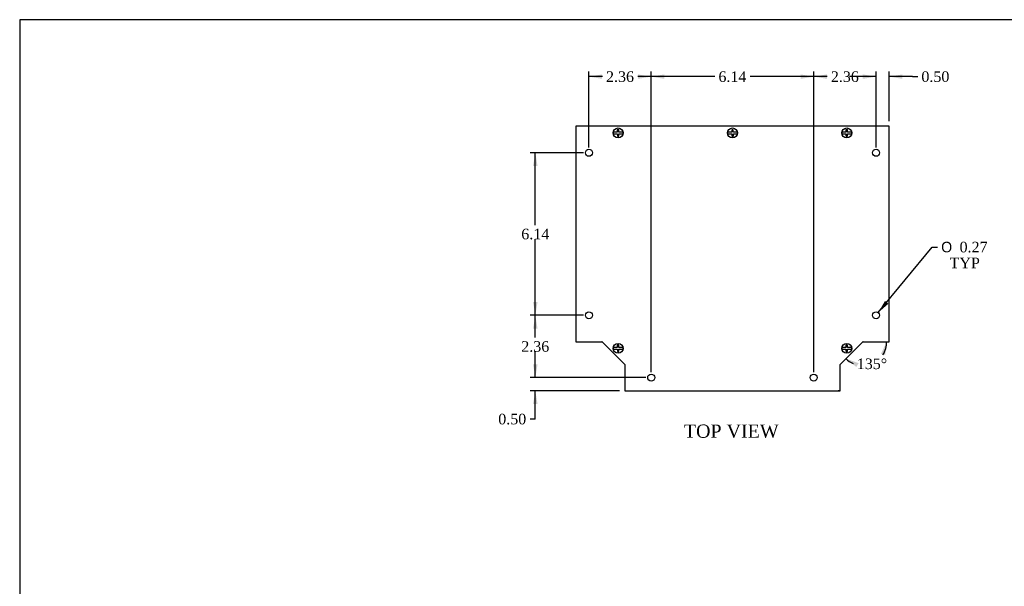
# Model space of a CAD drawing. Header units: inches. Extents: x 0.2 to 77.9, y -0.5 to 51.8.
# Tile 2 of 8: x 0.2 to 37.5, y 30.3 to 51.8. Entities that reach past the tile are written whole.
import ezdxf
from ezdxf.enums import TextEntityAlignment as Align

# ---------------------------------------------------------------- set-up
doc = ezdxf.new("R2010")
doc.units = ezdxf.units.IN
doc.header["$MEASUREMENT"] = 0
for name, color, linetype in [('COM55551-4', 7, 'Continuous'), ('COM55552-4', 7, 'Continuous'), ('Default', 7, 'Continuous'), ('SCS19491', 7, 'Continuous')]:
    doc.layers.add(name, color=color, linetype=linetype)
doc.styles.add('SEACAD_Solid_Edge_ANSI1_Symbols', font='txt')
doc.styles.add('SEACAD_Times_New_Roman', font='times.ttf')
doc.dimstyles.new('HAMMOND_(STH_-_66x44)', dxfattribs={"dimtxt": 0.4, "dimasz": 0.5, "dimexe": 0.2, "dimexo": 0.2, "dimgap": 0.1, "dimtad": 0, "dimtih": 1, "dimtoh": 1, "dimzin": 0, "dimdsep": 46, "dimtxsty": 'SEACAD_Times_New_Roman', "dimblk1": '_SE_FILLED', "dimblk2": '_SE_FILLED', "dimsah": 1, "dimcen": 0.2, "dimadec": 0, "dimazin": 0, "dimtfac": 0.8, "dimtofl": 0, "dimtmove": 0, "dimatfit": 3, "dimfxl": 1, "dimtolj": 1, "dimtzin": 0, "dimarcsym": 0})

# ---------------------------------------------------------------- blocks, each defined once
blk = doc.blocks.new('SE1')
at = {"layer": 'COM55551-4', "color": 7, "linetype": 'Continuous'}
for p, q in [((21.261, 47.722), (21.261, 39.578)), ((33.117, 47.722), (21.261, 47.722)), ((33.117, 39.578), (33.117, 47.722)), ((21.261, 39.578), (22.261, 39.578)), ((22.261, 39.578), (23.117, 38.722)), ((31.261, 38.722), (32.117, 39.578)), ((32.117, 39.578), (33.117, 39.578)), ((23.117, 38.722), (23.117, 37.722)), ((31.261, 37.722), (31.261, 38.722)), ((23.117, 37.722), (31.261, 37.722))]:
    blk.add_line(p, q, dxfattribs=at)
for centre in [(21.761, 46.722), (32.617, 46.722), (21.761, 40.578), (32.617, 40.578), (24.117, 38.222), (30.261, 38.222)]:
    blk.add_circle(centre, 0.133, dxfattribs=at)
at = {"layer": 'COM55552-4', "color": 7, "linetype": 'Continuous'}
for p, q in [((23.117, 37.722), (23.189, 37.722)), ((23.117, 37.722), (23.117, 37.722)), ((23.189, 37.722), (23.189, 37.722)), ((31.261, 37.722), (31.189, 37.722)), ((31.189, 37.722), (31.189, 37.722)), ((31.261, 37.722), (31.261, 37.722))]:
    blk.add_line(p, q, dxfattribs=at)
for centre, start, end in [((22.247, 39.542), 58.5241, 90), ((32.13, 39.542), 90, 121.4759), ((23.081, 38.708), 5.7143, 31.4759), ((31.297, 38.708), 148.5241, 174.2857)]:
    blk.add_arc(centre, 0.036, start, end, dxfattribs=at)
at = {"layer": 'SCS19491', "color": 7, "linetype": 'Continuous'}
for p, q in [((22.773, 47.502), (22.682, 47.502)), ((22.682, 47.442), (22.773, 47.442)), ((22.83, 47.502), (22.773, 47.502)), ((22.773, 47.442), (22.832, 47.442)), ((22.886, 47.596), (22.826, 47.594)), ((22.826, 47.594), (22.827, 47.562)), ((22.827, 47.562), (22.83, 47.502)), ((22.832, 47.442), (22.835, 47.38)), ((22.835, 47.38), (22.836, 47.35)), ((22.836, 47.35), (22.896, 47.353)), ((22.887, 47.567), (22.886, 47.596)), ((22.89, 47.502), (22.887, 47.567)), ((22.958, 47.502), (22.89, 47.502)), ((22.892, 47.442), (22.958, 47.442)), ((22.895, 47.379), (22.892, 47.442)), ((22.896, 47.353), (22.895, 47.379)), ((23.05, 47.502), (22.958, 47.502)), ((22.958, 47.442), (23.05, 47.442)), ((27.096, 47.502), (27.005, 47.502)), ((27.005, 47.442), (27.096, 47.442)), ((27.162, 47.502), (27.096, 47.502)), ((27.096, 47.442), (27.165, 47.442)), ((27.219, 47.594), (27.159, 47.591)), ((27.159, 47.591), (27.16, 47.565)), ((27.16, 47.565), (27.162, 47.502)), ((27.165, 47.442), (27.167, 47.377)), ((27.167, 47.377), (27.169, 47.348)), ((27.169, 47.348), (27.229, 47.35)), ((27.22, 47.564), (27.219, 47.594)), ((27.223, 47.502), (27.22, 47.564)), ((27.282, 47.502), (27.223, 47.502)), ((27.225, 47.442), (27.282, 47.442)), ((27.227, 47.382), (27.225, 47.442)), ((27.229, 47.35), (27.227, 47.382)), ((27.373, 47.502), (27.282, 47.502)), ((27.282, 47.442), (27.373, 47.442)), ((31.419, 47.502), (31.328, 47.502)), ((31.328, 47.442), (31.419, 47.442)), ((31.476, 47.502), (31.419, 47.502)), ((31.419, 47.442), (31.479, 47.442)), ((31.533, 47.596), (31.473, 47.594)), ((31.473, 47.594), (31.474, 47.562)), ((31.474, 47.562), (31.476, 47.502)), ((31.479, 47.442), (31.481, 47.38)), ((31.481, 47.38), (31.482, 47.35)), ((31.482, 47.35), (31.542, 47.353)), ((31.534, 47.567), (31.533, 47.596)), ((31.536, 47.502), (31.534, 47.567)), ((31.605, 47.502), (31.536, 47.502)), ((31.539, 47.442), (31.605, 47.442)), ((31.541, 47.379), (31.539, 47.442)), ((31.542, 47.353), (31.541, 47.379)), ((31.696, 47.502), (31.605, 47.502)), ((31.605, 47.442), (31.696, 47.442)), ((22.773, 39.357), (22.682, 39.357)), ((22.682, 39.297), (22.773, 39.297)), ((22.83, 39.357), (22.773, 39.357)), ((22.773, 39.297), (22.832, 39.297)), ((22.886, 39.451), (22.826, 39.448)), ((22.826, 39.448), (22.827, 39.416)), ((22.827, 39.416), (22.83, 39.357)), ((22.832, 39.297), (22.835, 39.234)), ((22.835, 39.234), (22.836, 39.205)), ((22.836, 39.205), (22.896, 39.207)), ((22.887, 39.422), (22.886, 39.451)), ((22.89, 39.357), (22.887, 39.422)), ((22.958, 39.357), (22.89, 39.357)), ((22.892, 39.297), (22.958, 39.297)), ((22.895, 39.234), (22.892, 39.297)), ((22.896, 39.207), (22.895, 39.234)), ((23.05, 39.357), (22.958, 39.357)), ((22.958, 39.297), (23.05, 39.297)), ((31.419, 39.357), (31.328, 39.357)), ((31.328, 39.297), (31.419, 39.297)), ((31.476, 39.357), (31.419, 39.357)), ((31.419, 39.297), (31.479, 39.297)), ((31.533, 39.451), (31.473, 39.448)), ((31.473, 39.448), (31.474, 39.416)), ((31.474, 39.416), (31.476, 39.357)), ((31.479, 39.297), (31.481, 39.234)), ((31.481, 39.234), (31.482, 39.205)), ((31.482, 39.205), (31.542, 39.207)), ((31.534, 39.422), (31.533, 39.451)), ((31.536, 39.357), (31.534, 39.422)), ((31.605, 39.357), (31.536, 39.357)), ((31.539, 39.297), (31.605, 39.297)), ((31.541, 39.234), (31.539, 39.297)), ((31.542, 39.207), (31.541, 39.234)), ((31.696, 39.357), (31.605, 39.357)), ((31.605, 39.297), (31.696, 39.297))]:
    blk.add_line(p, q, dxfattribs=at)
for centre in [(22.866, 47.472), (27.189, 47.472), (31.512, 47.472), (22.866, 39.327), (31.512, 39.327)]:
    blk.add_circle(centre, 0.187, dxfattribs=at)
for centre, start, end in [((22.866, 47.472), 170.7303, 189.2697), ((22.866, 47.472), 350.7303, 9.2697), ((27.189, 47.472), 170.7303, 189.2697), ((27.189, 47.472), 350.7303, 9.2697), ((31.512, 47.472), 170.7303, 189.2697), ((31.512, 47.472), 350.7303, 9.2697), ((22.866, 39.327), 170.7303, 189.2697), ((22.866, 39.327), 350.7303, 9.2697), ((31.512, 39.327), 170.7303, 189.2697), ((31.512, 39.327), 350.7303, 9.2697)]:
    blk.add_arc(centre, 0.186, start, end, dxfattribs=at)
blk = doc.blocks.new('DMBLK1881')
at = {"layer": 'Default', "linetype": 'Continuous', "transparency": 16777216}
for points in [[(32.964, 39.074), (33.02, 39.578), (32.803, 39.12)], [(31.956, 38.769), (31.478, 38.939), (31.874, 38.623)]]:
    blk.add_hatch(color=7, dxfattribs=at).paths.add_polyline_path(points)
at = {"layer": 'Default', "color": 7, "linetype": 'Continuous', "transparency": 16777216}
for start, end in [(326.8098, 360), (225, 245.9657)]:
    blk.add_arc((32.117, 39.578), 0.903, start, end, dxfattribs=at)
at = {"layer": 'Default', "color": 7, "linetype": 'Continuous', "transparency": 16777216, "style": 'SEACAD_Times_New_Roman'}
blk.add_text('135°', height=0.4, dxfattribs=at).set_placement((31.889, 38.944), align=Align.TOP_LEFT)
blk = doc.blocks.new('_SE_FILLED')
at = {"color": 0}
blk.add_line((0, 0), (-1, 0), dxfattribs=at)
blk.add_solid([(0, 0), (-1, -0.1665), (-1, 0.1665), (0, 0)], dxfattribs=at)
blk = doc.blocks.new('DMBLK1882')
at = {"layer": 'Default', "linetype": 'Continuous', "transparency": 16777216}
for points in [[(19.651, 38.722), (19.734, 38.222), (19.818, 38.722)], [(19.651, 37.222), (19.818, 37.222), (19.734, 37.722)]]:
    blk.add_hatch(color=7, dxfattribs=at).paths.add_polyline_path(points)
at = {"layer": 'Default', "color": 7, "linetype": 'Continuous', "transparency": 16777216}
for p, q in [((19.734, 38.222), (19.734, 39.222)), ((23.917, 38.222), (19.534, 38.222)), ((22.917, 37.722), (19.534, 37.722)), ((19.734, 36.655), (19.734, 37.722)), ((19.734, 36.655), (19.534, 36.655))]:
    blk.add_line(p, q, dxfattribs=at)
at = {"layer": 'Default', "color": 7, "linetype": 'Continuous', "transparency": 16777216, "style": 'SEACAD_Times_New_Roman'}
blk.add_text('0.50', height=0.4, dxfattribs=at).set_placement((18.333, 36.855), align=Align.TOP_LEFT)
blk = doc.blocks.new('DMBLK1883')
at = {"layer": 'Default', "linetype": 'Continuous', "transparency": 16777216}
for points in [[(19.651, 40.078), (19.818, 40.078), (19.734, 40.578)], [(19.651, 38.722), (19.734, 38.222), (19.818, 38.722)]]:
    blk.add_hatch(color=7, dxfattribs=at).paths.add_polyline_path(points)
at = {"layer": 'Default', "color": 7, "linetype": 'Continuous', "transparency": 16777216}
for p, q in [((21.561, 40.578), (19.534, 40.578)), ((19.734, 39.74), (19.734, 40.578)), ((19.734, 38.222), (19.734, 39.2)), ((23.917, 38.222), (19.534, 38.222))]:
    blk.add_line(p, q, dxfattribs=at)
at = {"layer": 'Default', "color": 7, "linetype": 'Continuous', "transparency": 16777216, "style": 'SEACAD_Times_New_Roman'}
blk.add_text('2.36', height=0.4, dxfattribs=at).set_placement((19.204, 39.6), align=Align.TOP_LEFT)
blk = doc.blocks.new('DMBLK1884')
at = {"layer": 'Default', "linetype": 'Continuous', "transparency": 16777216}
for points in [[(19.651, 46.222), (19.818, 46.222), (19.734, 46.722)], [(19.651, 41.078), (19.734, 40.578), (19.818, 41.078)]]:
    blk.add_hatch(color=7, dxfattribs=at).paths.add_polyline_path(points)
at = {"layer": 'Default', "color": 7, "linetype": 'Continuous', "transparency": 16777216}
for p, q in [((21.561, 46.722), (19.534, 46.722)), ((19.734, 43.99), (19.734, 46.722)), ((19.734, 40.578), (19.734, 43.45)), ((21.561, 40.578), (19.534, 40.578))]:
    blk.add_line(p, q, dxfattribs=at)
at = {"layer": 'Default', "color": 7, "linetype": 'Continuous', "transparency": 16777216, "style": 'SEACAD_Times_New_Roman'}
blk.add_text('6.14', height=0.4, dxfattribs=at).set_placement((19.204, 43.85), align=Align.TOP_LEFT)
blk = doc.blocks.new('DMBLK1885')
at = {"layer": 'Default', "linetype": 'Continuous', "transparency": 16777216}
for points in [[(32.117, 49.684), (32.117, 49.517), (32.617, 49.6)], [(33.617, 49.684), (33.117, 49.6), (33.617, 49.517)]]:
    blk.add_hatch(color=7, dxfattribs=at).paths.add_polyline_path(points)
at = {"layer": 'Default', "color": 7, "linetype": 'Continuous', "transparency": 16777216}
for p, q in [((32.617, 49.6), (31.617, 49.6)), ((32.617, 46.922), (32.617, 49.8)), ((33.117, 47.922), (33.117, 49.8)), ((33.992, 49.6), (33.117, 49.6)), ((33.992, 49.6), (34.192, 49.6))]:
    blk.add_line(p, q, dxfattribs=at)
at = {"layer": 'Default', "color": 7, "linetype": 'Continuous', "transparency": 16777216, "style": 'SEACAD_Times_New_Roman'}
blk.add_text('0.50', height=0.4, dxfattribs=at).set_placement((34.332, 49.8), align=Align.TOP_LEFT)
blk = doc.blocks.new('DMBLK1886')
at = {"layer": 'Default', "linetype": 'Continuous', "transparency": 16777216}
for points in [[(30.761, 49.684), (30.261, 49.6), (30.761, 49.517)], [(32.117, 49.684), (32.117, 49.517), (32.617, 49.6)]]:
    blk.add_hatch(color=7, dxfattribs=at).paths.add_polyline_path(points)
at = {"layer": 'Default', "color": 7, "linetype": 'Continuous', "transparency": 16777216}
for p, q in [((30.261, 38.422), (30.261, 49.8)), ((30.768, 49.6), (30.261, 49.6)), ((32.617, 49.6), (32.11, 49.6)), ((32.617, 46.922), (32.617, 49.8))]:
    blk.add_line(p, q, dxfattribs=at)
at = {"layer": 'Default', "color": 7, "linetype": 'Continuous', "transparency": 16777216, "style": 'SEACAD_Times_New_Roman'}
blk.add_text('2.36', height=0.4, dxfattribs=at).set_placement((30.908, 49.8), align=Align.TOP_LEFT)
blk = doc.blocks.new('DMBLK1887')
at = {"layer": 'Default', "linetype": 'Continuous', "transparency": 16777216}
for points in [[(24.617, 49.684), (24.117, 49.6), (24.617, 49.517)], [(29.761, 49.684), (29.761, 49.517), (30.261, 49.6)]]:
    blk.add_hatch(color=7, dxfattribs=at).paths.add_polyline_path(points)
at = {"layer": 'Default', "color": 7, "linetype": 'Continuous', "transparency": 16777216}
for p, q in [((24.117, 38.422), (24.117, 49.8)), ((26.518, 49.6), (24.117, 49.6)), ((30.261, 49.6), (27.86, 49.6)), ((30.261, 38.422), (30.261, 49.8))]:
    blk.add_line(p, q, dxfattribs=at)
at = {"layer": 'Default', "color": 7, "linetype": 'Continuous', "transparency": 16777216, "style": 'SEACAD_Times_New_Roman'}
blk.add_text('6.14', height=0.4, dxfattribs=at).set_placement((26.658, 49.8), align=Align.TOP_LEFT)
blk = doc.blocks.new('DMBLK1888')
at = {"layer": 'Default', "linetype": 'Continuous', "transparency": 16777216}
for points in [[(22.261, 49.684), (21.761, 49.6), (22.261, 49.517)], [(23.617, 49.684), (23.617, 49.517), (24.117, 49.6)]]:
    blk.add_hatch(color=7, dxfattribs=at).paths.add_polyline_path(points)
at = {"layer": 'Default', "color": 7, "linetype": 'Continuous', "transparency": 16777216}
for p, q in [((21.761, 46.922), (21.761, 49.8)), ((22.268, 49.6), (21.761, 49.6)), ((24.117, 49.6), (23.61, 49.6)), ((24.117, 38.422), (24.117, 49.8))]:
    blk.add_line(p, q, dxfattribs=at)
at = {"layer": 'Default', "color": 7, "linetype": 'Continuous', "transparency": 16777216, "style": 'SEACAD_Times_New_Roman'}
blk.add_text('2.36', height=0.4, dxfattribs=at).set_placement((22.408, 49.8), align=Align.TOP_LEFT)
blk = doc.blocks.new('DMBLK1889')
at = {"layer": 'Default', "linetype": 'Continuous', "transparency": 16777216}
blk.add_hatch(color=7, dxfattribs=at).paths.add_polyline_path([(32.955, 41.12), (32.701, 40.681), (33.084, 41.014)])
at = {"layer": 'Default', "color": 7, "linetype": 'Continuous', "transparency": 16777216}
for p, q in [((32.701, 40.681), (34.74, 43.157)), ((34.74, 43.157), (34.94, 43.157))]:
    blk.add_line(p, q, dxfattribs=at)
for s, style, p in [('O', 'SEACAD_Solid_Edge_ANSI1_Symbols', (35.08, 43.357)), ('0.27', 'SEACAD_Times_New_Roman', (35.776, 43.357)), ('TYP', 'SEACAD_Times_New_Roman', (35.4, 42.757))]:
    blk.add_text(s, height=0.4, dxfattribs=dict(at, style=style)).set_placement(p, align=Align.TOP_LEFT)
blk = doc.blocks.new('BORDER')
at = {"layer": 'Default', "color": 7, "linetype": 'Continuous'}
for p, q in [((0, 27.86), (-41.86, 27.86)), ((-41.86, 27.86), (-41.86, 0))]:
    blk.add_line(p, q, dxfattribs=at)

msp = doc.modelspace()

# ---------------------------------------------------------------- block references
at = {"layer": 'Default', "color": 7, "xscale": 1.855, "yscale": 1.855, "zscale": 1.855}
msp.add_blockref('BORDER', (77.888, 0.072), dxfattribs=at)
at = {"layer": 'Default'}
msp.add_blockref('SE1', (0, 0), dxfattribs=at)

# ---------------------------------------------------------------- texts
at = {"layer": 'Default', "color": 7, "linetype": 'Continuous', "style": 'SEACAD_Times_New_Roman'}
msp.add_text('TOP VIEW', height=0.5, dxfattribs=at).set_placement((25.35, 36.449), align=Align.TOP_LEFT)

# ---------------------------------------------------------------- dimensions: what is measured, and where the dimension line sits
at = {"layer": 'Default', "color": 7, "linetype": 'Continuous'}
for base, p1, p2, picture, middle in [((21.761, 49.6), (24.117, 38.222), (21.761, 46.722), 'DMBLK1888', (22.939, 49.6)), ((24.117, 49.6), (30.261, 38.222), (24.117, 38.222), 'DMBLK1887', (27.189, 49.6)), ((30.261, 49.6), (32.617, 46.722), (30.261, 38.222), 'DMBLK1886', (31.439, 49.6))]:
    dim = msp.add_linear_dim(base=base, p1=p1, p2=p2, text='\\A1;<>', dimstyle='HAMMOND_(STH_-_66x44)', dxfattribs=at)
    dim.commit()
    dim.dimension.update_dxf_attribs({"geometry": picture, "text_midpoint": middle, "dimtype": 160})
dim = msp.add_linear_dim(base=(32.617, 49.6), p1=(33.117, 47.722), p2=(32.617, 46.722), text='\\A1;<>', dimstyle='HAMMOND_(STH_-_66x44)', override={"dimtmove": 1}, dxfattribs=at)
dim.commit()
dim.dimension.update_dxf_attribs({"geometry": 'DMBLK1885', "text_midpoint": (34.192, 49.6), "dimtype": 160})
for p1, p2, picture, middle, dimtype in [((21.761, 40.578), (21.761, 46.722), 'DMBLK1884', (19.734, 43.65), 161), ((24.117, 38.222), (21.761, 40.578), 'DMBLK1883', (19.734, 39.4), 160)]:
    dim = msp.add_linear_dim(base=(19.734, 40.578), p1=p1, p2=p2, angle=90, text='\\A1;<>', dimstyle='HAMMOND_(STH_-_66x44)', dxfattribs=at)
    dim.commit()
    dim.dimension.update_dxf_attribs({"geometry": picture, "text_midpoint": middle, "dimtype": dimtype})
dim = msp.add_diameter_dim_2p(p1=(32.532, 40.475), p2=(32.701, 40.681), text='\\A1;<>\\PTYP', dimstyle='HAMMOND_(STH_-_66x44)', dxfattribs=at)
dim.commit()
dim.dimension.update_dxf_attribs({"geometry": 'DMBLK1889', "text_midpoint": (34.94, 43.157), "dimtype": 163})
dim = msp.add_angular_dim_2l(base=(32.463, 38.744), line1=((32.117, 39.578), (33.117, 39.578)), line2=((32.117, 39.578), (31.261, 38.722)), text='\\A1;<>', dimstyle='HAMMOND_(STH_-_66x44)', dxfattribs=at)
dim.commit()
dim.dimension.update_dxf_attribs({"geometry": 'DMBLK1881', "text_midpoint": (32.463, 38.744), "dimtype": 162})
dim = msp.add_linear_dim(base=(19.734, 38.222), p1=(23.117, 37.722), p2=(24.117, 38.222), angle=90, text='\\A1;<>', dimstyle='HAMMOND_(STH_-_66x44)', override={"dimtmove": 1}, dxfattribs=at)
dim.commit()
dim.dimension.update_dxf_attribs({"geometry": 'DMBLK1882', "text_midpoint": (19.534, 36.655), "dimtype": 160})

doc.saveas('drawing.dxf')
